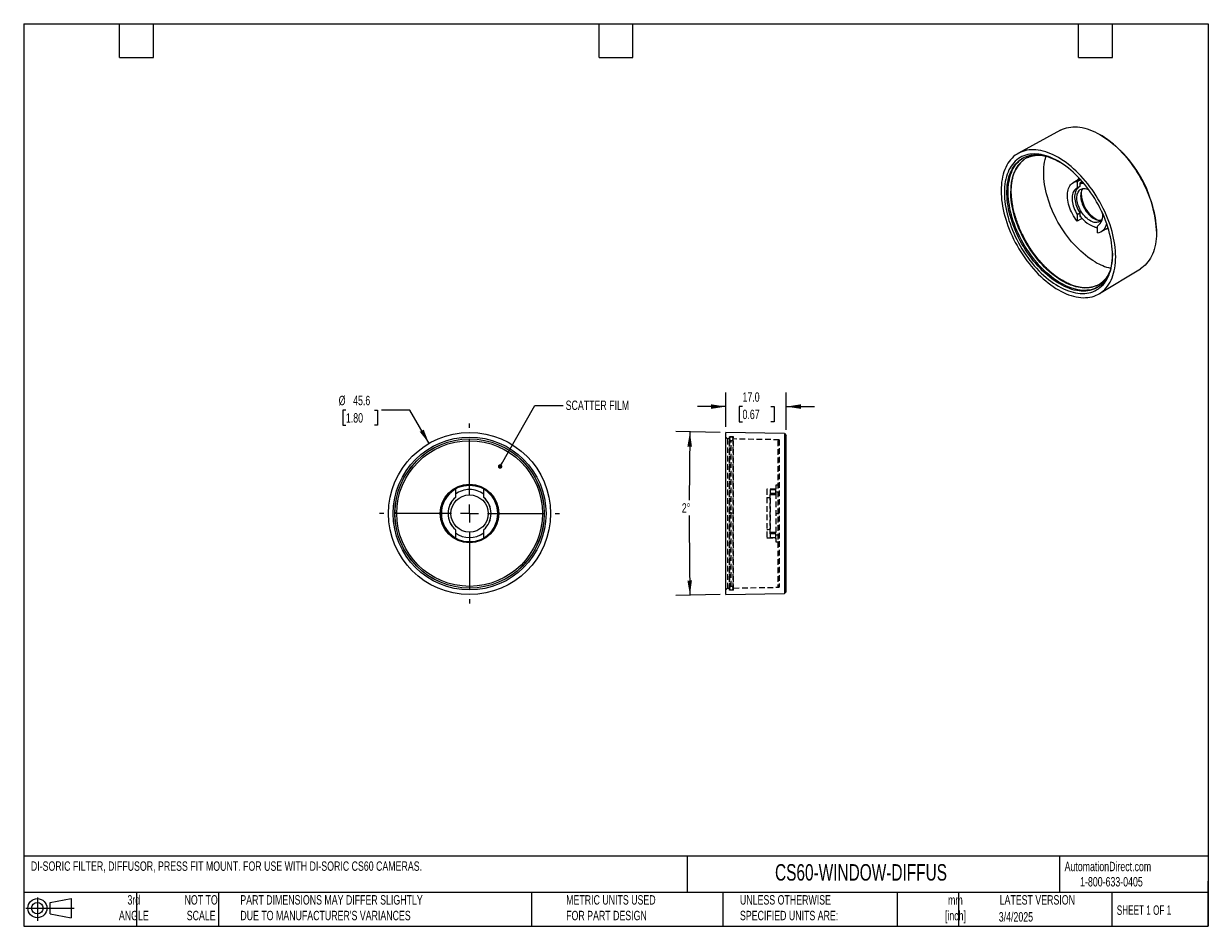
# Model space of a CAD drawing. Header units: millimetres. Extents: x 6 to 273, y 6 to 210.
import ezdxf

# ---------------------------------------------------------------- set-up
doc = ezdxf.new("R2010")
doc.units = ezdxf.units.MM
doc.linetypes.add('CENTERX2', pattern=[20.32, 12.7, -2.54, 2.54, -2.54])
doc.linetypes.add('HIDDEN', pattern=[1.905, 1.27, -0.635])
doc.layers.add('CENTER', color=40, linetype='CENTERX2')
doc.layers.add('DIMENSIONS', color=140, linetype='Continuous', lineweight=25)
doc.layers.add('TEXT', color=140, linetype='Continuous', lineweight=25)
doc.styles.add('SLDTEXTSTYLE0', font='TXT', dxfattribs={"width": 0.7})
doc.styles.add('SLDTEXTSTYLE1', font='TXT', dxfattribs={"width": 0.65})
doc.dimstyles.new('SLDDIMSTYLE0', dxfattribs={"dimtxt": 2.158008, "dimasz": 3.302, "dimexe": 0, "dimexo": 0.0625, "dimgap": 0.539502, "dimtad": 0, "dimtih": 1, "dimtoh": 1, "dimlfac": 1.25, "dimrnd": 1e-09, "dimzin": 4, "dimdsep": 46, "dimtxsty": 'SLDTEXTSTYLE0', "dimsah": 1, "dimcen": 0.09, "dimadec": 0, "dimazin": 1, "dimtfac": 1, "dimtmove": 0, "dimatfit": 0, "dimfxl": 0, "dimfrac": 2, "dimtolj": 1, "dimtzin": 12, "dimarcsym": 0})
doc.dimstyles.new('SLDDIMSTYLE1', dxfattribs={"dimtxt": 2.158008, "dimasz": 3.302, "dimexe": 0, "dimexo": 0.0625, "dimgap": 0.539502, "dimtad": 0, "dimtih": 1, "dimtoh": 1, "dimdec": 4, "dimlfac": 1.25, "dimzin": 12, "dimdsep": 46, "dimtxsty": 'SLDTEXTSTYLE0', "dimsah": 1, "dimcen": 0.09, "dimadec": 0, "dimazin": 3, "dimtfac": 1, "dimtdec": 0, "dimtofl": 0, "dimtmove": 0, "dimatfit": 3, "dimfxl": 0, "dimfrac": 2, "dimtolj": 1, "dimtzin": 12, "dimarcsym": 0})
doc.dimstyles.new('SLDDIMSTYLE2', dxfattribs={"dimtxt": 2.158008, "dimasz": 3.302, "dimexe": 0, "dimexo": 0.0625, "dimgap": 0.539502, "dimtad": 0, "dimtih": 1, "dimtoh": 1, "dimlfac": 1.25, "dimrnd": 1e-09, "dimzin": 12, "dimdsep": 46, "dimtxsty": 'SLDTEXTSTYLE0', "dimsah": 1, "dimcen": 0, "dimadec": 0, "dimazin": 3, "dimtfac": 1, "dimtofl": 0, "dimtmove": 0, "dimatfit": 3, "dimfxl": 0, "dimfrac": 2, "dimtolj": 1, "dimtzin": 12, "dimarcsym": 0})
doc.dimstyles.new('SLDDIMSTYLE3', dxfattribs={"dimtxt": 0.18, "dimasz": 1.016, "dimexe": 0, "dimexo": 0.0625, "dimgap": 0, "dimtad": 0, "dimtih": 1, "dimtoh": 1, "dimdec": 0, "dimrnd": 1e-09, "dimzin": 0, "dimdsep": 46, "dimtxsty": 'Standard', "dimblk1": 'DOT', "dimblk2": 'DOT', "dimsah": 1, "dimcen": 0.09, "dimadec": 0, "dimazin": 0, "dimtfac": 1.016, "dimtdec": 0, "dimtofl": 0, "dimtmove": 0, "dimatfit": 3, "dimldrblk": 'DOT', "dimfxl": 0, "dimfrac": 2, "dimtolj": 1, "dimtzin": 0, "dimarcsym": 0})

# ---------------------------------------------------------------- blocks, each defined once
blk = doc.blocks.new('Block11')
at = {"color": 7, "linetype": 'Continuous', "lineweight": 18}
for p, q in [((0, 2.88), (10.87, 2.88)), ((2.59, 5.31), (2.59, 0)), ((5.48, 4.17), (10.18, 5.03)), ((5.48, 1.6), (5.48, 4.17)), ((10.18, 5.03), (10.18, 0.73)), ((5.48, 1.6), (10.18, 0.73))]:
    blk.add_line(p, q, dxfattribs=at)
for radius in [2.15, 1.29]:
    blk.add_circle((2.59, 2.88), radius, dxfattribs=at)
blk = doc.blocks.new('Block12')
at = {"color": 7, "linetype": 'Continuous'}
blk.add_blockref('Block11', (0, 0), dxfattribs=at)
blk = doc.blocks.new('_D')
at = {"layer": 'DIMENSIONS'}
for p, q in [((164.43, 118.78), (164.43, 126.53)), ((178.03, 118.15), (178.03, 126.53)), ((164.43, 123.35), (158.08, 123.35)), ((168.18, 123.35), (167.45, 123.35)), ((167.45, 123.35), (167.45, 119.92)), ((174.59, 123.35), (175.31, 123.35)), ((175.31, 123.35), (175.31, 119.92)), ((178.03, 123.35), (184.38, 123.35)), ((167.45, 119.92), (168.18, 119.92)), ((175.31, 119.92), (174.59, 119.92))]:
    blk.add_line(p, q, dxfattribs=at)
for points in [[(164.43, 123.35), (161.12, 123.86), (161.12, 122.84)], [(178.03, 123.35), (181.33, 122.84), (181.33, 123.86)]]:
    blk.add_solid(points, dxfattribs=at)
at = {"layer": 'DIMENSIONS', "char_height": 2.117, "attachment_point": 1, "style": 'SLDTEXTSTYLE0'}
for s, insert in [('17.0', (168.18, 126.56)), ('0.67', (168.18, 122.65))]:
    blk.add_mtext(s, dxfattribs=dict(at, insert=insert))
blk = doc.blocks.new('_D_1')
at = {"layer": 'DIMENSIONS'}
for p, q in [((163.16, 117.54), (153.17, 117.71)), ((163.16, 81.02), (153.17, 80.84))]:
    blk.add_line(p, q, dxfattribs=at)
for start, end in [(179, 179.8362), (180.02281, 181)]:
    blk.add_arc((1209.25, 99.28), 1053.06, start, end, dxfattribs=at)
for points in [[(156.34, 117.66), (155.78, 114.36), (156.8, 114.35)], [(156.34, 80.9), (156.8, 84.21), (155.78, 84.19)]]:
    blk.add_solid(points, dxfattribs=at)
at = {"layer": 'DIMENSIONS', "insert": (154.52, 101.59), "char_height": 2.117, "attachment_point": 1, "style": 'SLDTEXTSTYLE0'}
blk.add_mtext('2°', dxfattribs=at)
blk = doc.blocks.new('_D_2')
at = {"layer": 'DIMENSIONS'}
for p, q in [((78.89, 122.57), (78.17, 122.57)), ((78.17, 122.57), (78.17, 119.14)), ((85.31, 122.57), (86.03, 122.57)), ((86.03, 122.57), (86.03, 119.14)), ((93.29, 122.57), (86.94, 122.57)), ((97.61, 115.07), (93.29, 122.57)), ((78.17, 119.14), (78.89, 119.14)), ((86.03, 119.14), (85.31, 119.14))]:
    blk.add_line(p, q, dxfattribs=at)
blk.add_solid([(97.61, 115.07), (96.4, 118.18), (95.52, 117.68)], dxfattribs=at)
at = {"layer": 'DIMENSIONS', "char_height": 2.117, "attachment_point": 1, "style": 'SLDTEXTSTYLE0'}
for s, insert in [('%%c', (77.26, 125.78)), ('45.6', (80.52, 125.78)), ('1.80', (78.89, 121.87))]:
    blk.add_mtext(s, dxfattribs=dict(at, insert=insert))
blk = doc.blocks.new('_Dot')
at = {"color": 0, "linetype": 'ByBlock', "lineweight": -2}
blk.add_line((-0.5, 0), (-1, 0), dxfattribs=at)
at = {"color": 0, "linetype": 'ByBlock', "const_width": 0.5}
blk.add_lwpolyline([(-0.25, 0, 1), (0.25, 0, 1)], format="xyb", close=True, dxfattribs=at)
blk = doc.blocks.new('SW_CENTERMARKSYMBOL_0')
at = {"layer": 'CENTER', "color": 0}
for p, q in [((0, 4.06), (0, 20.27)), ((-4.06, 0), (-20.27, 0)), ((0, 0), (-2.03, 0)), ((0, 0), (0, 2.03)), ((0, 0), (0, -2.03)), ((0, 0), (2.03, 0)), ((4.06, 0), (20.27, 0)), ((0, -4.06), (0, -20.27))]:
    blk.add_line(p, q, dxfattribs=at)

msp = doc.modelspace()

# ---------------------------------------------------------------- linework, layer by layer
for p, q in [((239.746327, 185.560547), (230.298711, 180.372579)), ((249.143204, 184.305892), (248.865564, 184.471919)), ((244.100098, 174.659747), (242.594521, 173.747143)), ((243.546044, 174.055647), (244.252008, 174.479657)), ((243.546044, 174.055647), (243.546044, 172.550733)), ((244.699429, 173.994431), (244.111729, 173.655159)), ((244.579787, 173.795535), (244.111729, 173.525331)), ((244.111729, 173.655159), (244.111729, 172.862103)), ((244.345722, 171.344925), (244.394572, 171.372158)), ((244.4021, 171.628715), (244.394572, 171.372158)), ((243.546044, 166.601387), (243.546044, 165.096472)), ((244.111729, 166.943143), (244.111729, 166.150087)), ((244.111729, 166.150087), (244.269958, 166.241431)), ((248.288224, 164.119794), (248.071527, 163.988881)), ((248.071527, 162.483966), (248.071527, 163.988881)), ((248.944647, 162.74721), (250.487853, 163.594631)), ((261.368104, 162.814538), (261.36317, 163.137995)), ((248.533228, 148.786046), (257.750473, 154.373073)), ((164.426848, 81.039936), (164.426848, 117.514714)), ((177.626909, 117.284306), (164.426848, 117.514714)), ((177.626909, 117.284306), (177.626909, 81.270344)), ((177.626909, 117.284306), (178.026848, 116.877325)), ((178.026848, 81.677325), (178.026848, 116.877325)), ((103.532798, 104.76338), (103.532798, 104.805371)), ((103.532798, 104.76338), (103.532798, 102.920343)), ((109.932798, 104.805371), (109.932798, 104.76338)), ((109.932798, 102.920343), (109.932798, 104.76338)), ((103.532798, 102.901736), (103.532798, 102.920343)), ((109.932798, 102.920343), (109.932798, 102.901736)), ((90.333252, 99.399408), (89.937767, 99.402352)), ((103.532798, 95.634307), (103.532798, 95.652914)), ((103.532798, 95.634307), (103.532798, 93.79127)), ((103.532798, 93.749279), (103.532798, 93.79127)), ((109.932798, 95.652914), (109.932798, 95.634307)), ((109.932798, 93.79127), (109.932798, 95.634307)), ((109.932798, 93.79127), (109.932798, 93.749279)), ((106.732798, 92.889893), (106.732798, 92.877325)), ((106.732798, 82.474845), (106.732798, 82.481828)), ((106.732798, 82.474845), (106.732798, 82.067864)), ((164.426848, 81.039936), (177.626909, 81.270344)), ((177.626909, 81.270344), (178.026848, 81.677325))]:
    msp.add_line(p, q)
at = {"color": 7, "linetype": 'HIDDEN', "lineweight": 18}
for p, q in [((164.826787, 116.079805), (164.426848, 116.486786)), ((164.826787, 116.079805), (164.826787, 82.474845)), ((165.226848, 116.072822), (164.826787, 116.079805)), ((165.226848, 81.997325), (165.226848, 116.557325)), ((166.186848, 116.557325), (165.226848, 116.557325)), ((165.260212, 116.077325), (165.260212, 82.477325)), ((165.660212, 82.880365), (165.660212, 115.677169)), ((166.060212, 82.477325), (166.060212, 116.077325)), ((166.186848, 81.997325), (166.186848, 116.557325)), ((176.426848, 115.877325), (166.186848, 116.056065)), ((176.146848, 115.677325), (176.146848, 82.877325)), ((176.426848, 115.677325), (176.146848, 115.677325)), ((176.426848, 115.877325), (176.426848, 82.677325)), ((173.626848, 104.76338), (173.626848, 93.79127)), ((174.506848, 104.677325), (175.706848, 104.677325)), ((174.506848, 93.877325), (174.506848, 104.677325)), ((176.426848, 105.677325), (175.706848, 105.664758)), ((175.706848, 105.664758), (175.706848, 104.805371)), ((175.706848, 103.872975), (175.706848, 104.805371)), ((176.426848, 104.077325), (175.706848, 104.089893)), ((176.426848, 105.877325), (176.146848, 105.877325)), ((174.426848, 94.681675), (174.426848, 103.872975)), ((174.426848, 103.872975), (175.706848, 103.872975)), ((175.706848, 103.477325), (174.506848, 103.477325)), ((175.706848, 103.872975), (175.706848, 94.681675)), ((175.706848, 99.277325), (176.426848, 99.277325)), ((175.706848, 94.681675), (174.426848, 94.681675)), ((174.506848, 95.077325), (175.706848, 95.077325)), ((174.506848, 93.877325), (175.706848, 93.877325)), ((175.706848, 93.749279), (175.706848, 94.681675)), ((175.706848, 94.464758), (176.426848, 94.477325)), ((175.706848, 93.749279), (175.706848, 92.889893)), ((175.706848, 92.889893), (176.426848, 92.877325)), ((176.146848, 92.677325), (176.426848, 92.677325)), ((166.186848, 82.498585), (176.426848, 82.677325)), ((176.426848, 82.877325), (176.146848, 82.877325)), ((164.826787, 82.474845), (164.426848, 82.067864)), ((164.826787, 82.474845), (165.226848, 82.481828)), ((166.186848, 81.997325), (165.226848, 81.997325))]:
    msp.add_line(p, q, dxfattribs=at)
at = {"flags": 128}
for points in [[(239.746327, 185.560547), (239.78767, 185.58304), (240.210391, 185.789987), (240.650328, 185.964477), (241.106582, 186.106154), (241.578221, 186.214728), (242.06428, 186.289978), (242.563768, 186.331749), (243.075664, 186.339956), (243.598922, 186.314583), (244.132473, 186.255681), (244.675227, 186.163371), (245.226075, 186.037841), (245.783891, 185.879348), (246.347538, 185.688216), (246.915861, 185.464834), (247.487702, 185.20966), (248.061891, 184.923214), (248.637256, 184.606083)], [(248.637256, 184.606083), (249.21262, 184.258913), (249.786809, 183.882414), (250.35865, 183.477355), (250.926974, 183.044564), (251.49062, 182.584924), (252.048437, 182.099376), (252.599285, 181.58891), (253.142039, 181.05457), (253.675589, 180.497447), (254.198847, 179.918679), (254.710743, 179.31945), (255.210231, 178.700982), (255.696291, 178.06454), (256.167929, 177.411423), (256.624183, 176.742967), (257.06412, 176.060536), (257.486841, 175.365525), (257.891484, 174.659354), (258.27722, 173.943465), (258.643262, 173.219321), (258.988863, 172.488401), (259.313316, 171.752198), (259.615959, 171.012217), (259.896172, 170.26997), (260.153384, 169.526971), (260.38707, 168.784741), (260.596751, 168.044794), (260.782, 167.308642), (260.942437, 166.57779), (261.077736, 165.853731), (261.18762, 165.137943), (261.271864, 164.431889), (261.330296, 163.737012), (261.362797, 163.05473), (261.369301, 162.386439), (261.349794, 161.733503), (261.304315, 161.097256), (261.232959, 160.478997), (261.13587, 159.879991), (261.013248, 159.301461), (260.865342, 158.744588), (260.692454, 158.21051), (260.494939, 157.700319), (260.273199, 157.215056), (260.027687, 156.755714), (259.758906, 156.32323), (259.467403, 155.918487), (259.153776, 155.542314), (258.818663, 155.195478), (258.462751, 154.878688), (258.086765, 154.592591), (257.750473, 154.373073)], [(239.303403, 179.405902), (238.724836, 179.724907), (238.147434, 180.013279), (237.57236, 180.270439), (237.000772, 180.495868), (236.433822, 180.689113), (235.87265, 180.849784), (235.318387, 180.977557), (234.77215, 181.072175), (234.235038, 181.133449), (233.708133, 181.161253), (233.192496, 181.155533), (232.689166, 181.116299), (232.199156, 181.043632), (231.723453, 180.937677), (231.263015, 180.798647), (230.818769, 180.626823), (230.39161, 180.42255), (229.982399, 180.18624), (229.591958, 179.918369), (229.221075, 179.619477), (228.870497, 179.290165), (228.540929, 178.931096), (228.233035, 178.542993), (227.947436, 178.126639), (227.684706, 177.682872), (227.445374, 177.212585), (227.229923, 176.716725), (227.038786, 176.196291), (226.872349, 175.652331), (226.730946, 175.085941), (226.614862, 174.498261), (226.524332, 173.890475), (226.459536, 173.263806), (226.420607, 172.619517), (226.407622, 171.958906), (226.420607, 171.283301), (226.459536, 170.594066), (226.524332, 169.892586), (226.614862, 169.180275), (226.730946, 168.458568), (226.872349, 167.728917), (227.038786, 166.992793), (227.229923, 166.251678), (227.445374, 165.507063), (227.684706, 164.76045), (227.947436, 164.01334), (228.233035, 163.26724), (228.540929, 162.523651), (228.870497, 161.784071), (229.221075, 161.04999), (229.591958, 160.322885), (229.982399, 159.604221), (230.39161, 158.895446), (230.818769, 158.197986), (231.263015, 157.513247), (231.723453, 156.842606), (232.199156, 156.187416), (232.689166, 155.548995), (233.192496, 154.928629), (233.708133, 154.327567), (234.235038, 153.74702), (234.77215, 153.188157), (235.318387, 152.652103), (235.87265, 152.139938), (236.433822, 151.652694), (237.000772, 151.191351), (237.57236, 150.756839), (238.147434, 150.350033), (238.724836, 149.971752), (239.303403, 149.622757), (239.88197, 149.303752), (240.459372, 149.01538), (241.034446, 148.75822), (241.606034, 148.53279), (242.172984, 148.339546), (242.734156, 148.178875), (243.288419, 148.051102), (243.834656, 147.956484), (244.371768, 147.89521), (244.898673, 147.867406), (245.41431, 147.873126), (245.91764, 147.912359), (246.40765, 147.985027), (246.883353, 148.090982), (247.343791, 148.230012), (247.788037, 148.401836), (248.215196, 148.606109), (248.624408, 148.842419), (249.014848, 149.110289), (249.385731, 149.409182), (249.736309, 149.738494), (250.065877, 150.097563), (250.373771, 150.485665), (250.65937, 150.902019), (250.922101, 151.345787), (251.161432, 151.816074), (251.376883, 152.311934), (251.56802, 152.832368), (251.734457, 153.376328), (251.87586, 153.942718), (251.991944, 154.530398), (252.082475, 155.138184), (252.14727, 155.764853), (252.186199, 156.409142), (252.199184, 157.069753), (252.186199, 157.745357), (252.14727, 158.434593), (252.082475, 159.136073), (251.991944, 159.848384), (251.87586, 160.570091), (251.734457, 161.299741), (251.56802, 162.035866), (251.376883, 162.776981), (251.161432, 163.521596), (250.922101, 164.268209), (250.65937, 165.015318), (250.373771, 165.761419), (250.065877, 166.505008), (249.736309, 167.244587), (249.385731, 167.978669), (249.014848, 168.705774), (248.624408, 169.424437), (248.215196, 170.133213), (247.788037, 170.830673), (247.343791, 171.515412), (246.883353, 172.186052), (246.40765, 172.841243), (245.91764, 173.479664), (245.41431, 174.10003), (244.898673, 174.701092), (244.371768, 175.281639), (243.834656, 175.840502), (243.288419, 176.376556), (242.734156, 176.888721), (242.172984, 177.375965), (241.606034, 177.837308), (241.034446, 178.27182), (240.459372, 178.678626), (239.88197, 179.056907), (239.303403, 179.405902)], [(239.303403, 150.462102), (239.865406, 150.152659), (240.42621, 149.873864), (240.984618, 149.626313), (241.539437, 149.410533), (242.089485, 149.226986), (242.633588, 149.076062), (243.170583, 148.958085), (243.699326, 148.873305), (244.218688, 148.821905), (244.72756, 148.803992), (245.224857, 148.819607), (245.709517, 148.868714), (246.180506, 148.95121), (246.63682, 149.066919), (247.077483, 149.215593), (247.501556, 149.396915), (247.908133, 149.610499), (248.296348, 149.855889), (248.665372, 150.13256), (249.014416, 150.439922), (249.342737, 150.77732), (249.649633, 151.144034), (249.93445, 151.53928), (250.196579, 151.962216), (250.435462, 152.411939), (250.650589, 152.887488), (250.8415, 153.387851), (251.007789, 153.911957), (251.149099, 154.45869), (251.26513, 155.026881), (251.355635, 155.61532), (251.420419, 156.222749), (251.459345, 156.847873), (251.472329, 157.489358), (251.459345, 158.145834), (251.420419, 158.815901), (251.355635, 159.498129), (251.26513, 160.191061), (251.149099, 160.89322), (251.007789, 161.603106), (250.8415, 162.319205), (250.650589, 163.039988), (250.435462, 163.763918), (250.196579, 164.489449), (249.93445, 165.215033), (249.649633, 165.939122), (249.342737, 166.660171), (249.014416, 167.37664), (248.665372, 168.087), (248.296348, 168.789737), (247.908133, 169.483349), (247.501556, 170.166358), (247.077483, 170.837304), (246.63682, 171.494757), (246.180506, 172.137314), (245.709517, 172.763603), (245.224857, 173.372287), (244.72756, 173.962068), (244.218688, 174.531687), (243.699326, 175.079928), (243.170583, 175.605622), (242.633588, 176.107647), (242.089485, 176.584931), (241.539437, 177.036455), (240.984618, 177.461257), (240.42621, 177.85843), (239.865406, 178.227125), (239.303403, 178.566556), (238.7414, 178.876), (238.180596, 179.154795), (237.622189, 179.402346), (237.067369, 179.618126), (236.517321, 179.801673), (235.973218, 179.952597), (235.436223, 180.070574), (234.90748, 180.155353), (234.388118, 180.206754), (233.879246, 180.224667), (233.381949, 180.209052), (232.897289, 180.159945), (232.4263, 180.077449), (231.969987, 179.96174), (231.529323, 179.813066), (231.10525, 179.631743), (230.698673, 179.41816), (230.310458, 179.17277), (229.941435, 178.896099), (229.59239, 178.588737), (229.264069, 178.251339), (228.957173, 177.884625), (228.672356, 177.489379), (228.410227, 177.066443), (228.171344, 176.61672), (227.956217, 176.14117), (227.765306, 175.640808), (227.599018, 175.116702), (227.457707, 174.569969), (227.341676, 174.001778), (227.251171, 173.413339), (227.186387, 172.80591), (227.147461, 172.180786), (227.134477, 171.539301), (227.147461, 170.882825), (227.186387, 170.212758), (227.251171, 169.53053), (227.341676, 168.837598), (227.457707, 168.135439), (227.599018, 167.425553), (227.765306, 166.709454), (227.956217, 165.988671), (228.171344, 165.264741), (228.410227, 164.53921), (228.672356, 163.813625), (228.957173, 163.089536), (229.264069, 162.368488), (229.59239, 161.652019), (229.941435, 160.941658), (230.310458, 160.238922), (230.698673, 159.545309), (231.10525, 158.862301), (231.529323, 158.191354), (231.969987, 157.533901), (232.4263, 156.891345), (232.897289, 156.265056), (233.381949, 155.656372), (233.879246, 155.066591), (234.388118, 154.496972), (234.90748, 153.94873), (235.436223, 153.423036), (235.973218, 152.921012), (236.517321, 152.443728), (237.067369, 151.992203), (237.622189, 151.567402), (238.180596, 151.170229), (238.7414, 150.801534), (239.303403, 150.462102)], [(239.586203, 150.957676), (239.029306, 151.294245), (238.473634, 151.660233), (237.920408, 152.054837), (237.370843, 152.477188), (236.826148, 152.926358), (236.287521, 153.40136), (235.756145, 153.901149), (235.233187, 154.424628), (234.719799, 154.970644), (234.217108, 155.537999), (233.72622, 156.125445), (233.248213, 156.731689), (232.784139, 157.355401), (232.335016, 157.995209), (231.901834, 158.649705), (231.485543, 159.317453), (231.08706, 159.996983), (230.707259, 160.686802), (230.346977, 161.385394), (230.007004, 162.091222), (229.688088, 162.802736), (229.39093, 163.518372), (229.116184, 164.236555), (228.864453, 164.955708), (228.636291, 165.67425), (228.4322, 166.390601), (228.252627, 167.103186), (228.097968, 167.810439), (227.968562, 168.510806), (227.864695, 169.202746), (227.786593, 169.884739), (227.734431, 170.555286), (227.70832, 171.212912), (227.70832, 171.856172), (227.734431, 172.483652), (227.786593, 173.093972), (227.864695, 173.685792), (227.968562, 174.257809), (228.097968, 174.808767), (228.252627, 175.337455), (228.4322, 175.842709), (228.636291, 176.323421), (228.864453, 176.778532), (229.116184, 177.207043), (229.39093, 177.608012), (229.688088, 177.980556), (230.007004, 178.323858), (230.346977, 178.637162), (230.707259, 178.91978), (231.08706, 179.171091), (231.485543, 179.390542), (231.901834, 179.57765), (232.335016, 179.732005), (232.784139, 179.853267), (233.248213, 179.94117), (233.72622, 179.99552), (234.217108, 180.016198), (234.719799, 180.003158), (235.233187, 179.956429), (235.756145, 179.876114), (236.287521, 179.762389), (236.826148, 179.615505), (237.370843, 179.435784), (237.920408, 179.223621), (238.473634, 178.979483), (239.029306, 178.703906), (239.586203, 178.397497), (239.661236, 178.353907)], [(239.869088, 151.126684), (239.312424, 151.463113), (238.756983, 151.82895), (238.203986, 152.223389), (237.65465, 152.645565), (237.110181, 153.094548), (236.571778, 153.569353), (236.040622, 154.068934), (235.517882, 154.592195), (235.004707, 155.137985), (234.502226, 155.705104), (234.011541, 156.292305), (233.533733, 156.898298), (233.069851, 157.521751), (232.620916, 158.161292), (232.187913, 158.815517), (231.771796, 159.482987), (231.373478, 160.162235), (230.993835, 160.851767), (230.633702, 161.550068), (230.29387, 162.255604), (229.975087, 162.966822), (229.678053, 163.68216), (229.403421, 164.400045), (229.151795, 165.118899), (228.923728, 165.837142), (228.719721, 166.553195), (228.540223, 167.265484), (228.385628, 167.972444), (228.256276, 168.672519), (228.152452, 169.364172), (228.074383, 170.045881), (228.022242, 170.716149), (227.996143, 171.373502), (227.996143, 172.016495), (228.022242, 172.643714), (228.074383, 173.253781), (228.152452, 173.845354), (228.256276, 174.417134), (228.385628, 174.967863), (228.540223, 175.496331), (228.719721, 176.001376), (228.923728, 176.481887), (229.151795, 176.93681), (229.403421, 177.365142), (229.678053, 177.765944), (229.975087, 178.138334), (230.29387, 178.481493), (230.633702, 178.794667), (230.993835, 179.077168), (231.373478, 179.328374), (231.434353, 179.364671)], [(247.590695, 155.907212), (247.038908, 156.240919), (246.488372, 156.604205), (245.940333, 156.996249), (245.396033, 157.416161), (244.856704, 157.86299), (244.323569, 158.335724), (243.797834, 158.833292), (243.280692, 159.354568), (242.773313, 159.898369), (242.276847, 160.463465), (241.792419, 161.048575), (241.321126, 161.652373), (240.864035, 162.273493), (240.422182, 162.910526), (239.996568, 163.562031), (239.588158, 164.22653), (239.197876, 164.902518), (238.826606, 165.588465), (238.47519, 166.282816), (238.144423, 166.983999), (237.835055, 167.690425), (237.547787, 168.400494), (237.283269, 169.112596), (237.042101, 169.82512), (236.824828, 170.536451), (236.631944, 171.244978), (236.463885, 171.949095), (236.321032, 172.647207), (236.203708, 173.337734), (236.112179, 174.01911), (236.046653, 174.689793), (236.007278, 175.348263), (235.994143, 175.993027), (236.007278, 176.622627), (236.046653, 177.235635), (236.112179, 177.830663), (236.203708, 178.406363), (236.321032, 178.96143), (236.463885, 179.494608), (236.527855, 179.700707)], [(236.403056, 179.28169), (236.438889, 179.421872), (236.517376, 179.703527)], [(243.546044, 165.096472), (243.253454, 165.48036), (242.976102, 165.880883), (242.715642, 166.295651), (242.473627, 166.722191), (242.2515, 167.15796), (242.050585, 167.600359), (241.872082, 168.046749), (241.717053, 168.49447), (241.586424, 168.940852), (241.480974, 169.383232), (241.401331, 169.818972), (241.34797, 170.245474), (241.32121, 170.660195), (241.32121, 171.060662), (241.34797, 171.444487), (241.401331, 171.80938), (241.480974, 172.153167), (241.586424, 172.473796), (241.717053, 172.769357), (241.872082, 173.038085), (242.050585, 173.27838), (242.2515, 173.488808), (242.473627, 173.668115), (242.715642, 173.81523), (242.976102, 173.929277), (243.253454, 174.009576), (243.546044, 174.055647)], [(244.009493, 174.756426), (243.932707, 174.674614), (243.753407, 174.4496)], [(244.579787, 173.795535), (244.693451, 173.855847), (244.78401, 173.89681)], [(247.861171, 150.55307), (247.551571, 150.426406), (247.120758, 150.2844), (246.674448, 150.175269), (246.213636, 150.099258), (245.739351, 150.056536), (245.252651, 150.047198), (244.754621, 150.071266), (244.246374, 150.128685), (243.729043, 150.219328), (243.203783, 150.342992), (242.671766, 150.499401), (242.134179, 150.688206), (241.592221, 150.908986), (241.047102, 151.161249), (240.500038, 151.44443), (239.95225, 151.7579), (239.40496, 152.100957), (238.85939, 152.472837), (238.316756, 152.872709), (237.77827, 153.299682), (237.245133, 153.752803), (236.718535, 154.23106), (236.199651, 154.733387), (235.689639, 155.258662), (235.189637, 155.805713), (234.700759, 156.373321), (234.224099, 156.960217), (233.760718, 157.565093), (233.311651, 158.1866), (232.8779, 158.823349), (232.460433, 159.47392), (232.060182, 160.136862), (231.678039, 160.810695), (231.314857, 161.493916), (230.971446, 162.185), (230.648574, 162.882405), (230.34696, 163.584575), (230.067277, 164.289943), (229.81015, 164.996935), (229.576152, 165.703974), (229.365805, 166.409481), (229.179579, 167.111884), (229.01789, 167.809613), (228.881097, 168.501113), (228.769506, 169.18484), (228.683367, 169.859269), (228.622872, 170.522894), (228.588155, 171.174236), (228.579293, 171.81184)], [(243.546044, 172.550733), (243.324906, 172.433003), (243.123642, 172.281962), (242.943862, 172.09882), (242.787005, 171.885042), (242.654325, 171.642338), (242.546884, 171.37265), (242.465542, 171.078136), (242.41095, 170.761151), (242.383544, 170.424234), (242.383544, 170.070079), (242.41095, 169.701519), (242.465542, 169.321504), (242.546884, 168.933075), (242.654325, 168.539338), (242.787005, 168.143445), (242.943862, 167.748563), (243.123642, 167.357852), (243.324906, 166.974437), (243.546044, 166.601387)], [(243.987239, 172.800547), (243.892395, 172.744158), (243.692803, 172.593225), (243.514538, 172.410503), (243.35902, 172.197445), (243.227485, 171.955747), (243.120979, 171.687331), (243.04035, 171.39433), (242.986238, 171.079077), (242.959074, 170.744077), (242.959074, 170.391996), (242.986238, 170.025634), (243.04035, 169.647904), (243.120979, 169.261811), (243.227485, 168.870425), (243.35902, 168.47686), (243.514538, 168.084245), (243.692803, 167.695703), (243.892395, 167.314325), (244.111729, 166.943143)], [(249.211441, 165.818677), (249.168113, 165.717997), (249.048158, 165.497124), (248.905203, 165.303775), (248.740505, 165.139647), (248.555512, 165.006185), (248.351848, 164.90456), (248.131304, 164.835666), (247.895819, 164.800108), (247.647461, 164.798199), (247.388413, 164.829955), (247.120951, 164.895098), (246.847427, 164.993054), (246.570243, 165.122964), (246.291836, 165.283685), (246.014652, 165.473805), (245.741128, 165.691653), (245.473666, 165.935315), (245.214618, 166.202649), (244.96626, 166.491306), (244.730774, 166.79875), (244.510231, 167.122279), (244.306567, 167.459048), (244.121574, 167.8061), (243.956876, 168.160383), (243.813921, 168.518785), (243.693966, 168.878155), (243.598064, 169.235337), (243.527058, 169.58719), (243.481572, 169.930622), (243.462007, 170.262617), (243.468534, 170.580255), (243.501095, 170.880745), (243.559404, 171.161448), (243.64295, 171.419895), (243.750998, 171.653816), (243.882597, 171.861156), (244.036593, 172.040091), (244.211631, 172.189049), (244.406173, 172.306722), (244.61851, 172.392076), (244.846776, 172.444359), (245.088964, 172.463113), (245.342946, 172.448173), (245.606491, 172.399671), (245.877281, 172.318031), (246.120667, 172.218892)], [(244.111729, 172.862103), (243.795302, 172.687936), (243.546044, 172.550733)], [(244.798767, 172.43636), (244.731126, 172.351), (244.599526, 172.143661), (244.491478, 171.90974), (244.407933, 171.651293), (244.349623, 171.37059), (244.317062, 171.0701), (244.310535, 170.752461), (244.330101, 170.420467), (244.375586, 170.077035), (244.446592, 169.725182), (244.542494, 169.368), (244.662449, 169.00863), (244.805404, 168.650228), (244.970102, 168.295944), (245.155095, 167.948893), (245.358759, 167.612123), (245.579303, 167.288595), (245.814788, 166.981151), (246.063146, 166.692494), (246.322194, 166.42516), (246.589656, 166.181498), (246.86318, 165.96365), (247.140364, 165.77353), (247.418771, 165.612809), (247.695955, 165.482899), (247.969479, 165.384943), (248.236941, 165.3198), (248.495989, 165.288044), (248.744347, 165.289953), (248.91184, 165.311537)], [(243.546044, 166.601387), (243.863184, 166.792982), (244.111729, 166.943143)], [(244.684974, 165.727408), (244.191805, 165.4542), (243.546044, 165.096472)], [(250.132497, 163.399494), (250.417645, 163.44237), (250.526266, 163.467822)], [(251.467125, 157.903291), (251.464085, 157.499001), (251.437975, 156.871521), (251.385812, 156.2612), (251.307711, 155.669381), (251.203843, 155.097363), (251.074438, 154.546405), (250.919779, 154.017718), (250.740206, 153.512463), (250.536114, 153.031751), (250.307952, 152.57664), (250.056221, 152.148129), (249.781475, 151.747161), (249.484318, 151.374616), (249.165402, 151.031314), (248.825429, 150.71801), (248.465146, 150.435392), (248.085345, 150.184081), (247.686862, 149.964631), (247.270571, 149.777522), (246.837389, 149.623167), (246.388267, 149.501905), (245.924192, 149.414003), (245.446185, 149.359653), (244.955297, 149.338975), (244.452606, 149.352015), (243.939218, 149.398743), (243.416261, 149.479058), (242.884884, 149.592783), (242.346257, 149.739667), (241.801562, 149.919388), (241.251997, 150.131551), (240.698771, 150.375689), (240.143099, 150.651266), (239.586203, 150.957676)], [(251.063681, 154.505857), (251.047615, 154.509756), (250.64121, 154.617811)], [(248.228315, 150.273524), (247.966381, 150.134052), (247.550264, 149.947021), (247.117261, 149.79273), (246.668326, 149.671519), (246.204444, 149.583653), (245.726636, 149.529325), (245.235951, 149.508656), (244.733469, 149.52169), (244.220295, 149.5684), (243.697555, 149.648681), (243.166399, 149.762359), (242.627996, 149.909182), (242.083527, 150.088828), (241.534191, 150.300903), (240.981194, 150.544939), (240.425753, 150.820402), (239.869088, 151.126684)]]:
    msp.add_lwpolyline(points, dxfattribs=at)
at = {"color": 7, "linetype": 'HIDDEN', "lineweight": 18, "flags": 128}
for points in [[(175.706848, 104.805371), (174.540092, 104.781827), (173.626848, 104.76338)], [(173.626848, 102.920343), (174.075352, 102.909917), (174.426848, 102.901736)], [(165.660212, 99.399408), (165.536605, 99.399553), (165.425098, 99.399976), (165.336605, 99.400635), (165.279789, 99.401465), (165.260212, 99.402385), (165.279789, 99.403305), (165.336605, 99.404136), (165.425098, 99.404794), (165.536605, 99.405217), (165.660212, 99.405363), (165.783819, 99.405217), (165.895326, 99.404794), (165.983819, 99.404136), (166.040634, 99.403305), (166.060212, 99.402385), (166.040634, 99.401465), (165.983819, 99.400635), (165.895326, 99.399976), (165.783819, 99.399553), (165.660212, 99.399408)], [(174.426848, 95.652914), (173.979352, 95.642501), (173.626848, 95.634307)], [(173.626848, 93.79127), (174.789692, 93.767785), (175.706848, 93.749279)]]:
    msp.add_lwpolyline(points, dxfattribs=at)
for radius in [18.237389, 17.209461, 16.80248, 16.795497, 16.4, 6.6, 6.4, 4.2]:
    msp.add_circle((106.732798, 99.277325), radius)
for centre, radius, start, end in [((234.274868, 161.611418), 27.131283, 3.22552586, 56.76909761), ((237.011968, 172.490839), 8.459967, 130.43224434, 184.60352372), ((234.715523, 174.475934), 5.479001, 113.58204327, 125.61029354), ((245.544397, 172.933574), 2.433325, 130.16575533, 145.11357529), ((244.737819, 171.305711), 2.25366, 80.91295878, 106.12955365), ((251.653105, 171.658887), 7.264194, 182.26214174, 239.93679734), ((248.978438, 169.217237), 5.590929, 209.48726257, 260.66474068), ((246.579468, 166.254744), 2.713002, 303.36469544, 16.18250952), ((249.851177, 168.277025), 5.072569, 242.53668472, 249.46141793), ((247.772618, 164.895543), 2.430031, 277.06563256, 351.71069936), ((249.71532, 165.70846), 2.433194, 274.88064168, 289.82927463), ((253.795682, 166.375051), 12.168711, 239.34194679, 257.03943889), ((245.634066, 155.562337), 5.482039, 293.96978076, 306.38396449), ((106.732798, 99.277325), 6.351126, 120.25488854, 239.74511146), ((106.732798, 99.277325), 6.387432, 59.93489232, 120.06510768), ((106.732798, 99.277325), 5.4, 90, 126.34120309), ((106.732798, 99.277325), 5.4, 53.65879691, 90), ((106.732798, 99.277325), 6.351126, 300.25488854, 59.74511146), ((106.732798, 99.277325), 4.848874, 131.29583131, 228.70416869), ((106.732798, 99.277325), 4.83491, 131.44135025, 228.55864975), ((106.732798, 99.277325), 4.848874, 311.29583131, 48.70416869), ((106.732798, 99.277325), 4.83491, 311.44135025, 48.55864975), ((106.732798, 99.277325), 5.4, 233.65879691, 306.34120309), ((106.732798, 99.277325), 6.387432, 239.93489232, 270), ((106.732798, 99.277325), 6.387432, 270, 300.06510768)]:
    msp.add_arc(centre, radius, start, end)
at = {"color": 7, "linetype": 'HIDDEN', "lineweight": 18}
for centre, start, end in [((165.660212, 116.077325), 0, 180), ((165.660212, 116.077325), 180, 270), ((165.660212, 116.077325), 270, 0), ((165.660212, 82.477325), 90, 180), ((165.660212, 82.477325), 0, 90), ((165.660212, 82.477325), 180, 0)]:
    msp.add_arc(centre, 0.4, start, end, dxfattribs=at)
for points, knots in [([(228.697536, 171.974368), (228.697319, 171.995623), (228.695068, 172.215545), (228.712262, 172.620871), (228.750634, 173.187792), (228.813792, 173.73662), (228.898572, 174.268077), (229.005519, 174.780658), (229.134137, 175.273534), (229.284169, 175.74577), (229.455263, 176.196543), (229.647076, 176.625074), (229.859253, 177.030656), (230.091459, 177.412603), (230.343308, 177.770368), (230.614652, 178.10304), (230.904469, 178.411162), (231.21496, 178.689818), (231.429946, 178.867027), (231.545918, 178.943409), (231.547211, 178.944261)], [0, 0, 0, 0, 0.0065933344, 0.0682197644, 0.1298370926, 0.1914513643, 0.2530685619, 0.314699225, 0.3763569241, 0.4380586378, 0.4998249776, 0.561680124, 0.6236512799, 0.6857674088, 0.7480570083, 0.8105447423, 0.8732469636, 0.9361665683, 0.9992882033, 1, 1, 1, 1]), ([(232.49884, 179.480731), (232.541811, 179.500598), (232.710144, 179.578425), (233.019706, 179.684516), (233.426542, 179.798534), (233.847887, 179.880816), (234.281034, 179.934853), (234.726896, 179.956), (235.042715, 179.958285), (235.212688, 179.944957), (235.227022, 179.943833)], [0, 0, 0, 0, 0.0536250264, 0.2100640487, 0.3661813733, 0.5218571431, 0.6770241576, 0.8316654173, 0.9858041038, 1, 1, 1, 1]), ([(247.885, 150.567626), (247.777515, 150.52134), (247.54299, 150.420346), (247.162979, 150.299741), (246.749916, 150.199039), (246.323477, 150.128706), (245.885138, 150.087786), (245.43564, 150.076518), (244.975878, 150.094757), (244.50668, 150.142417), (244.028887, 150.219365), (243.54335, 150.325445), (243.050946, 150.460471), (242.552581, 150.62422), (242.049191, 150.816425), (241.541746, 151.036768), (241.031237, 151.284875), (240.518687, 151.560315), (240.005134, 151.862593), (239.491625, 152.191156), (238.979211, 152.545396), (238.468945, 152.924644), (237.961878, 153.328178), (237.45906, 153.755218), (236.961532, 154.204933), (236.470324, 154.676438), (235.986454, 155.168802), (235.510924, 155.681047), (235.044716, 156.212151), (234.588793, 156.761051), (234.144095, 157.326644), (233.711535, 157.907794), (233.292002, 158.503327), (232.886356, 159.112043), (232.495425, 159.73271), (232.120006, 160.364072), (231.760863, 161.004847), (231.418727, 161.653733), (231.094288, 162.30941), (230.788201, 162.970543), (230.501078, 163.635786), (230.233492, 164.303783), (229.985973, 164.973172), (229.759007, 165.642585), (229.553036, 166.310654), (229.368454, 166.976013), (229.20561, 167.637301), (229.064805, 168.29316), (228.946277, 168.942258), (228.850277, 169.583234), (228.776763, 170.214895), (228.726545, 170.835512), (228.698058, 171.423727), (228.697704, 171.797885), (228.697536, 171.974368)], [0, 0, 0, 0, 0.0167173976, 0.036476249, 0.0561873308, 0.0758382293, 0.0954232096, 0.1149424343, 0.1344004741, 0.1538046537, 0.1731635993, 0.1924861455, 0.2117806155, 0.2310544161, 0.2503138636, 0.2695641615, 0.288809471, 0.3080530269, 0.3272966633, 0.3465422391, 0.3657911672, 0.3850443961, 0.4043025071, 0.4235657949, 0.4428343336, 0.4621080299, 0.4813866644, 0.5006699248, 0.5199574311, 0.5392487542, 0.5585434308, 0.5778409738, 0.5971408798, 0.6164426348, 0.6357457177, 0.6550496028, 0.6743537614, 0.6936575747, 0.7129604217, 0.7322617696, 0.7515610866, 0.7708578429, 0.7901515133, 0.8094415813, 0.8287275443, 0.8480089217, 0.8672852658, 0.8865561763, 0.9058213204, 0.9250804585, 0.9443334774, 0.9635804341, 0.9828216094, 1, 1, 1, 1]), ([(250.616282, 153.245995), (250.61571, 153.244799), (250.548277, 153.103672), (250.3956, 152.844155), (250.157083, 152.469924), (249.896496, 152.123241), (249.617627, 151.80043), (249.318706, 151.505204), (249.065758, 151.283222), (248.906475, 151.169859), (248.859122, 151.136157)], [0, 0, 0, 0, 0.0013187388, 0.1555614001, 0.3101947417, 0.4652868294, 0.6208918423, 0.7770380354, 0.9337149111, 1, 1, 1, 1])]:
    msp.add_open_spline(points, degree=3, knots=knots)
at = {"layer": 'TEXT'}
for p, q in [((6.35, 209.55), (273.05, 209.55)), ((6.35, 209.55), (6.35, 6.35)), ((27.94, 201.93), (27.94, 209.55)), ((35.56, 201.93), (35.56, 209.55)), ((135.89, 201.93), (135.89, 209.55)), ((143.51, 201.93), (143.51, 209.55)), ((243.84, 201.93), (243.84, 209.55)), ((251.46, 201.93), (251.46, 209.55)), ((273.05, 209.55), (273.05, 6.35)), ((27.94, 201.93), (35.56, 201.93)), ((135.89, 201.93), (143.51, 201.93)), ((243.84, 201.93), (251.46, 201.93)), ((273.05, 22.126108), (6.35, 22.126108)), ((155.758895, 22.126108), (155.758895, 13.97)), ((239.575377, 22.126108), (239.575377, 13.97)), ((273.05, 6.35), (273.05, 16.51)), ((273.05, 13.97), (6.35, 13.97)), ((31.75, 13.97), (31.75, 6.35)), ((50.211628, 13.97), (50.211628, 6.35)), ((120.646478, 13.97), (120.646478, 6.35)), ((163.780177, 13.97), (163.780177, 6.35)), ((203.024305, 13.97), (203.024305, 6.35)), ((216.812098, 13.97), (216.812098, 6.35)), ((251.348749, 13.97), (251.348749, 6.35)), ((6.35, 6.35), (273.05, 6.35))]:
    msp.add_line(p, q, dxfattribs=at)

# ---------------------------------------------------------------- block references
at = {"layer": 'CENTER'}
msp.add_blockref('SW_CENTERMARKSYMBOL_0', (106.732798, 99.277325), dxfattribs=at)
at = {"layer": 'TEXT'}
msp.add_blockref('Block12', (6.837939, 7.553855), dxfattribs=at)

# ---------------------------------------------------------------- texts
at = {"color": 179, "linetype": 'Continuous', "lineweight": 18, "char_height": 2.11666667, "attachment_point": 1, "style": 'SLDTEXTSTYLE0'}
for s, insert in [('AutomationDirect.com', (240.694959, 20.876531)), ('1-800-633-0405', (244.19158, 17.437024))]:
    msp.add_mtext(s, dxfattribs=dict(at, insert=insert))
at = {"layer": 'DIMENSIONS', "insert": (128.364927, 124.705076), "char_height": 2.11666667, "attachment_point": 1, "style": 'SLDTEXTSTYLE0'}
msp.add_mtext('SCATTER FILM', dxfattribs=at)
at = {"layer": 'TEXT'}
for s, insert, char_height, attachment_point, style in [('DI-SORIC FILTER, DIFFUSOR, PRESS FIT MOUNT. FOR USE WITH DI-SORIC CS60 CAMERAS.', (7.965734, 20.962202), 2.11666667, 1, 'SLDTEXTSTYLE0'), ('CS60-WINDOW-DIFFUS', (175.501799, 20.342601), 3.70416667, 1, 'SLDTEXTSTYLE0'), ('3rd^JANGLE', (31.148649, 13.363993), 2.1166667, 2, 'SLDTEXTSTYLE0'), ('NOT TO^JSCALE', (46.303534, 13.363993), 2.11666667, 2, 'SLDTEXTSTYLE0'), ("PART DIMENSIONS MAY DIFFER SLIGHTLY ^JDUE TO MANUFACTURER'S VARIANCES", (55.119284, 13.363993), 2.11666667, 1, 'SLDTEXTSTYLE0'), ('METRIC UNITS USED ^JFOR PART DESIGN', (128.478371, 13.363994), 2.11666667, 1, 'SLDTEXTSTYLE0'), ('UNLESS OTHERWISE ^JSPECIFIED UNITS ARE:', (167.607913, 13.363994), 2.11666667, 1, 'SLDTEXTSTYLE0'), ('LATEST VERSION', (234.552131, 13.363994), 2.11666667, 2, 'SLDTEXTSTYLE0'), ('mm^J[inch]', (216.116569, 13.329144), 2.1166667, 2, 'SLDTEXTSTYLE0'), ('SHEET 1 OF 1', (252.441286, 11.05149), 2.11666667, 1, 'SLDTEXTSTYLE1'), ('3/4/2025', (229.739221, 9.536781), 2.1166667, 2, 'SLDTEXTSTYLE0')]:
    msp.add_mtext(s, dxfattribs=dict(at, insert=insert, char_height=char_height, attachment_point=attachment_point, style=style))

# ---------------------------------------------------------------- dimensions: what is measured, and where the dimension line sits
at = {"layer": 'DIMENSIONS'}
dim = msp.add_diameter_dim_2p(p1=(115.851492, 83.483283), p2=(97.614103, 115.071367), dimstyle='SLDDIMSTYLE2', dxfattribs=at)
dim.commit()
dim.dimension.update_dxf_attribs({"geometry": '_D_2', "text_midpoint": (82.100166, 122.568432), "dimtype": 163})
dim = msp.add_linear_dim(base=(178.026848, 123.352833), p1=(164.426848, 117.514714), p2=(178.026848, 116.877325), angle=0, dimstyle='SLDDIMSTYLE0', dxfattribs=at)
dim.commit()
dim.dimension.update_dxf_attribs({"geometry": '_D', "text_midpoint": (171.383748, 123.352833), "dimtype": 160})
dim = msp.add_angular_dim_2l(base=(156.237986, 109.972116), line1=((164.426848, 81.039936), (177.626909, 81.270344)), line2=((177.626909, 117.284306), (164.426848, 117.514714)), dimstyle='SLDDIMSTYLE1', dxfattribs=at)
dim.commit()
dim.dimension.update_dxf_attribs({"geometry": '_D_1', "text_midpoint": (156.184474, 100.57297), "dimtype": 162})

# ---------------------------------------------------------------- leaders
msp.add_leader([(113.610867, 109.862563), (121.437841, 123.616013), (127.787841, 123.616013)], dimstyle='SLDDIMSTYLE3', dxfattribs=at)

doc.saveas('drawing.dxf')
